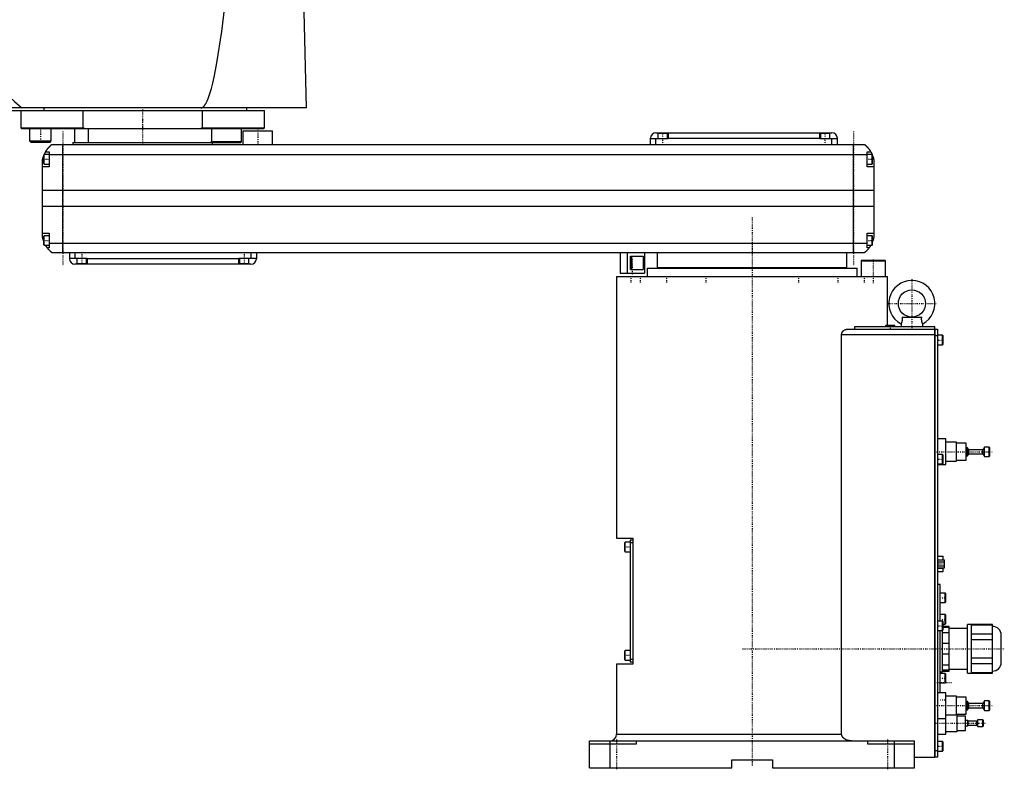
# Model space of a CAD drawing. Extents: x -906 to 186, y -1 to 1172.
# Tile 2 of 3: x -541 to 186, y -1 to 553. Entities that reach past the tile are written whole.
import ezdxf

# ---------------------------------------------------------------- set-up
doc = ezdxf.new("R2010")
doc.units = 0
doc.linetypes.add('CENTER', pattern=[1.5, 0.45, -0.5, 0.05, -0.5])
doc.layers.add('AM_0', color=7, linetype='CONTINUOUS')
doc.layers.add('AM_7', color=7, linetype='CENTER')

msp = doc.modelspace()

# ---------------------------------------------------------------- linework, layer by layer
at = {"layer": 'AM_0', "color": 7, "linetype": 'CONTINUOUS'}
for p, q in [((-328.96, 487.5), (-331.05, 568.63)), ((-328.96, 487.5), (-905.5, 487.5)), ((-522.83, 485.5), (-522.83, 487.5)), ((-373, 485.5), (-373, 487.5)), ((-900, 485.5), (-360, 485.5)), ((-540, 485.5), (-540, 472.7)), ((-494.02, 472.7), (-494.02, 485.5)), ((-405.98, 485.5), (-405.98, 472.7)), ((-360, 472.7), (-360, 485.5)), ((-540, 472.7), (-539.5, 472.2)), ((-540, 472.7), (-494.02, 472.7)), ((-492.99, 472.2), (-494.02, 472.7)), ((-405.98, 472.7), (-407.01, 472.2)), ((-405.98, 472.7), (-360, 472.7)), ((-360.5, 472.2), (-360, 472.7)), ((-539.5, 472.2), (-360.5, 472.2)), ((-533.35, 472.2), (-533.45, 472.1)), ((-533.45, 472.1), (-533.45, 463)), ((-533.45, 472.1), (-517.45, 472.1)), ((-517.45, 472.1), (-517.55, 472.2)), ((-517.45, 463), (-517.45, 472.1)), ((-500, 462), (-500, 472.2)), ((-490, 462), (-490, 472.2)), ((-399.28, 472.2), (-399.28, 462.5)), ((-377, 462.5), (-377, 472.2)), ((-376, 470.5), (-376, 460.5)), ((-376, 470.5), (-354, 470.5)), ((-354, 460.5), (-354, 470.5)), ((-71, 469), (59, 469)), ((-69.5, 468.5), (-69.5, 464.5)), ((-62.5, 468.5), (-69.5, 468.5)), ((-66, 469), (-66, 468.5)), ((-62.5, 464.5), (-62.5, 468.5)), ((-62, 469), (-62, 464.5)), ((50, 464.5), (50, 469)), ((50.5, 468.5), (50.5, 464.5)), ((57.5, 468.5), (50.5, 468.5)), ((54, 469), (54, 468.5)), ((57.5, 464.5), (57.5, 468.5)), ((-533.45, 463), (-532.65, 462.2)), ((-533.45, 463), (-517.45, 463)), ((-532.65, 462.2), (-518.25, 462.2)), ((-518.25, 462.2), (-517.45, 463)), ((-517, 460.5), (83, 460.5)), ((-509, 380.5), (-509, 460.5)), ((-501.5, 462), (-501.5, 460.5)), ((-501.5, 462), (-377.5, 462)), ((-399.28, 462.5), (-400, 462)), ((-399.28, 462.5), (-377, 462.5)), ((-398.5, 460.5), (-398.5, 462)), ((-377.5, 462), (-377, 462.5)), ((-75, 460.5), (-75, 465)), ((-62, 464.5), (-75, 464.5)), ((-71, 460.5), (-71, 464.5)), ((-62, 465), (50, 465)), ((63, 464.5), (50, 464.5)), ((59, 460.5), (59, 464.5)), ((63, 460.5), (63, 465)), ((75, 380.5), (75, 460.5)), ((-522.6, 453), (-523, 452.6)), ((-523, 446.4), (-523, 452.6)), ((-519, 453), (-522.6, 453)), ((-522.6, 446), (-522.6, 453)), ((-521.65, 455), (-519, 455)), ((-519, 455), (-519, 444)), ((85, 452.8), (-519, 452.8)), ((85, 444), (85, 455)), ((85, 455), (87.65, 455)), ((88.6, 453), (85, 453)), ((89, 452.6), (88.6, 453)), ((88.6, 446), (88.6, 453)), ((89, 446.4), (89, 452.6)), ((-524, 392.5), (-524, 448.5)), ((-519, 444), (-524, 444)), ((-523, 446.4), (-522.6, 446)), ((-522.6, 446), (-519, 446)), ((85, 446), (88.6, 446)), ((90, 444), (85, 444)), ((88.6, 446), (89, 446.4)), ((90, 448.5), (90, 392.5)), ((90, 426.46), (-524, 426.46)), ((90, 414.6), (-524, 414.6)), ((-524, 395), (-519, 395)), ((-522.6, 393), (-523, 392.6)), ((-519, 393), (-522.6, 393)), ((-522.6, 386), (-522.6, 393)), ((-519, 395), (-519, 384)), ((85, 384), (85, 395)), ((85, 395), (90, 395)), ((88.6, 393), (85, 393)), ((89, 392.6), (88.6, 393)), ((88.6, 386), (88.6, 393)), ((-523, 386.4), (-523, 392.6)), ((-523, 386.4), (-522.6, 386)), ((-522.6, 386), (-519, 386)), ((85, 387.22), (-519, 387.22)), ((85, 386), (88.6, 386)), ((88.6, 386), (89, 386.4)), ((89, 386.4), (89, 392.6)), ((-519, 384), (-520.34, 384)), ((83, 380.5), (-517, 380.5)), ((-504, 380.5), (-504, 376)), ((-500, 380.5), (-500, 376.5)), ((-370, 380.5), (-370, 376.5)), ((-366, 380.5), (-366, 376)), ((-97.35, 380.5), (-97.35, 365.5)), ((-92.35, 380.5), (-92.35, 365.5)), ((-79.35, 380.5), (-79.35, 365.5)), ((-70, 380.5), (-70, 369.5)), ((70, 369.5), (70, 380.5)), ((86.34, 384), (85, 384)), ((-504, 376.5), (-491, 376.5)), ((-370, 372), (-500, 372)), ((-498.5, 376.5), (-498.5, 372.5)), ((-498.5, 372.5), (-491.5, 372.5)), ((-495, 372), (-495, 372.5)), ((-491.5, 372.5), (-491.5, 376.5)), ((-491, 376.5), (-491, 372)), ((-379, 376), (-491, 376)), ((-379, 376.5), (-366, 376.5)), ((-379, 372), (-379, 376.5)), ((-378.5, 376.5), (-378.5, 372.5)), ((-378.5, 372.5), (-371.5, 372.5)), ((-375, 372), (-375, 372.5)), ((-371.5, 372.5), (-371.5, 376.5)), ((-89.85, 378), (-80.42, 378)), ((-89.85, 368), (-89.85, 378)), ((-88.74, 368), (-88.74, 378)), ((-80.42, 378), (-80.42, 368)), ((80.9, 375), (80.5, 374.6)), ((80.5, 374.6), (80.5, 363)), ((80.5, 374.6), (98.5, 374.6)), ((80.9, 375), (98.1, 375)), ((98.5, 374.6), (98.1, 375)), ((98.5, 363), (98.5, 374.6)), ((-97.35, 365.5), (-79.35, 365.5)), ((-89.85, 368), (-80.42, 368)), ((-77.5, 369), (-77.5, 363)), ((-77.5, 369), (77.5, 369)), ((-70, 369.5), (70, 369.5)), ((-55, 369.5), (-55, 369)), ((55, 369), (55, 369.5)), ((77.5, 363), (77.5, 369)), ((-100, 363), (-100, 169.7)), ((-100, 363), (100, 363)), ((100, 327), (100, 363)), ((110, 328), (110, 326)), ((110.72, 333), (125.28, 333)), ((126, 326), (126, 328)), ((66.14, 25), (66.14, 320)), ((66.14, 320), (135, 320)), ((70.42, 324), (135, 324)), ((75.99, 326), (135, 326)), ((75.99, 324), (75.99, 326)), ((98.9, 327), (98.5, 326.6)), ((98.5, 326.6), (98.5, 326)), ((98.5, 326.6), (105.5, 326.6)), ((98.9, 327), (105.1, 327)), ((105.5, 326.6), (105.1, 327)), ((105.5, 326), (105.5, 326.6)), ((135, 8), (135, 326)), ((135, 323.95), (135.05, 323.95)), ((135.05, 324), (137, 324)), ((135.05, 324), (135.05, 8)), ((137, 324), (137, 8)), ((135, 318.95), (135.05, 318.95)), ((137, 319), (135.05, 319)), ((140.6, 319.5), (137, 319.5)), ((141, 319.1), (140.6, 319.5)), ((140.6, 312.5), (140.6, 319.5)), ((140.6, 312.5), (141, 312.9)), ((141, 312.9), (141, 319.1)), ((137, 312.5), (140.6, 312.5)), ((143, 243), (137, 243)), ((143, 224), (143, 243)), ((151, 240.5), (143, 240.5)), ((151, 226.5), (151, 240.5)), ((158, 239.75), (151, 239.75)), ((158, 227.25), (158, 239.75)), ((159.1, 236.5), (158, 236.5)), ((160, 235), (159.1, 236.5)), ((159.1, 230.5), (159.1, 236.5)), ((170.5, 235), (160, 235)), ((160, 232), (160, 235)), ((171.7, 237), (170.5, 235)), ((170.5, 232), (170.5, 235)), ((175, 237), (171.7, 237)), ((171.7, 230), (171.7, 237)), ((175.5, 236.5), (175, 237)), ((175, 230), (175, 237)), ((175.5, 230.5), (175.5, 236.5)), ((140.6, 231.5), (137, 231.5)), ((141, 231.1), (140.6, 231.5)), ((140.6, 224.5), (140.6, 231.5)), ((141, 224.9), (141, 231.1)), ((143, 226.5), (151, 226.5)), ((151, 227.25), (158, 227.25)), ((158, 230.5), (159.1, 230.5)), ((159.1, 230.5), (160, 232)), ((160, 232), (170.5, 232)), ((170.5, 232), (171.7, 230)), ((171.7, 230), (175, 230)), ((175, 230), (175.5, 230.5)), ((137, 224.5), (140.6, 224.5)), ((137, 224), (143, 224)), ((140.6, 224.5), (141, 224.9)), ((-100, 169.7), (-88, 169.7)), ((-88, 168.2), (-90, 168.2)), ((-90, 168.2), (-90, 78.2)), ((-88, 169.7), (-88, 76.7)), ((-93.6, 166.7), (-94, 166.3)), ((-94, 160.1), (-94, 166.3)), ((-94, 160.1), (-93.6, 159.7)), ((-90, 166.7), (-93.6, 166.7)), ((-93.6, 159.7), (-93.6, 166.7)), ((-88, 166.2), (-90, 166.2)), ((-93.6, 159.7), (-90, 159.7)), ((137, 156.4), (141.1, 156.4)), ((137, 153.59), (142, 153.59)), ((141.1, 153.59), (141.1, 156.4)), ((142, 147.81), (142, 153.59)), ((137, 152.14), (142, 152.14)), ((137, 149.26), (142, 149.26)), ((137, 147.81), (142, 147.81)), ((137, 147.53), (141.1, 147.53)), ((141.1, 145), (141.1, 147.81)), ((137, 145), (141.1, 145)), ((139, 135.5), (137, 135.5)), ((139, 108.5), (139, 135.5)), ((142.6, 129.17), (139, 129.17)), ((143, 128.77), (142.6, 129.17)), ((142.6, 122.17), (142.6, 129.17)), ((143, 122.57), (143, 128.77)), ((139, 122.17), (142.6, 122.17)), ((142.6, 122.17), (143, 122.57)), ((142.6, 113.25), (139, 113.25)), ((143, 112.85), (142.6, 113.25)), ((142.6, 106.25), (142.6, 113.25)), ((143, 106.65), (143, 112.85)), ((140.6, 108.5), (137, 108.5)), ((141, 108.1), (140.6, 108.5)), ((140.6, 101.5), (140.6, 108.5)), ((140.6, 101.5), (141, 101.9)), ((141, 101.9), (141, 108.1)), ((141, 106.25), (142.6, 106.25)), ((145.5, 104.5), (141, 104.5)), ((141, 103.87), (145.5, 103.87)), ((142.6, 106.25), (143, 106.65)), ((145.5, 71.5), (145.5, 104.5)), ((159, 103), (145.5, 103)), ((162, 106), (159, 106)), ((159, 70), (159, 106)), ((162, 70), (162, 106)), ((177.5, 105.88), (162, 105.88)), ((162, 105.73), (177.5, 105.73)), ((177.5, 70.12), (177.5, 105.88)), ((137, 101.5), (140.6, 101.5)), ((139, 55.5), (139, 101.5)), ((140.5, 71), (140.5, 101.52)), ((145.5, 99.84), (140.5, 99.84)), ((177.5, 98.85), (162, 98.85)), ((162, 94.88), (177.5, 94.88)), ((184, 78), (184, 98)), ((140.5, 92.03), (145.5, 92.03)), ((-93.6, 86.7), (-94, 86.3)), ((-94, 80.1), (-94, 86.3)), ((-94, 80.1), (-93.6, 79.7)), ((-90, 86.7), (-93.6, 86.7)), ((-93.6, 79.7), (-93.6, 86.7)), ((-88, 80.2), (-90, 80.2)), ((145.5, 83.97), (140.5, 83.97)), ((177.5, 81.12), (162, 81.12)), ((-100, 76.7), (-100, 25)), ((-88, 76.7), (-100, 76.7)), ((-93.6, 79.7), (-90, 79.7)), ((-88, 78.2), (-90, 78.2)), ((140.5, 76.16), (145.5, 76.16)), ((145.5, 73), (159, 73)), ((162, 77.15), (177.5, 77.15)), ((139, 71), (140.5, 71)), ((142.6, 69.75), (139, 69.75)), ((145.5, 72.13), (140.5, 72.13)), ((140.5, 71.5), (145.5, 71.5)), ((143, 69.35), (142.6, 69.75)), ((142.6, 62.75), (142.6, 69.75)), ((143, 63.15), (143, 69.35)), ((159, 70), (162, 70)), ((177.5, 70.27), (162, 70.27)), ((162, 70.12), (177.5, 70.12)), ((139, 62.75), (142.6, 62.75)), ((142.6, 62.75), (143, 63.15)), ((143, 55.5), (137, 55.5)), ((143, 25), (143, 55.5)), ((151, 53), (143, 53)), ((151, 39), (151, 53)), ((158, 52.25), (151, 52.25)), ((158, 39.75), (158, 52.25)), ((159.1, 49), (158, 49)), ((160, 47.5), (159.1, 49)), ((159.1, 43), (159.1, 49)), ((159.1, 43), (160, 44.5)), ((170.5, 47.5), (160, 47.5)), ((160, 44.5), (160, 47.5)), ((160, 44.5), (170.5, 44.5)), ((171.7, 49.5), (170.5, 47.5)), ((170.5, 44.5), (170.5, 47.5)), ((170.5, 44.5), (171.7, 42.5)), ((175, 49.5), (171.7, 49.5)), ((171.7, 42.5), (171.7, 49.5)), ((175.5, 49), (175, 49.5)), ((175, 42.5), (175, 49.5)), ((175.5, 43), (175.5, 49)), ((137, 36.5), (143, 36.5)), ((151.5, 39), (143, 39)), ((151, 39.75), (158, 39.75)), ((151.5, 27), (151.5, 39)), ((157.5, 38.25), (151.5, 38.25)), ((157.5, 27.75), (157.5, 38.25)), ((158, 43), (159.1, 43)), ((171.7, 42.5), (175, 42.5)), ((175, 42.5), (175.5, 43)), ((159.2, 35), (157.5, 35)), ((157.5, 31), (159.2, 31)), ((159.5, 34.5), (159.2, 35)), ((159.2, 31), (159.2, 35)), ((159.2, 31), (159.5, 31.5)), ((166, 34.5), (159.5, 34.5)), ((159.5, 31.5), (159.5, 34.5)), ((159.5, 31.5), (166, 31.5)), ((166.6, 35.5), (166, 34.5)), ((166, 31.5), (166, 34.5)), ((166, 31.5), (166.6, 30.5)), ((170.5, 35.5), (166.6, 35.5)), ((166.6, 30.5), (166.6, 35.5)), ((166.6, 30.5), (170.5, 30.5)), ((171, 35), (170.5, 35.5)), ((170.5, 30.5), (170.5, 35.5)), ((170.5, 30.5), (171, 31)), ((171, 31), (171, 35)), ((-100, 25), (66.14, 25)), ((137, 25), (143, 25)), ((143, 27), (151.5, 27)), ((151.5, 27.75), (157.5, 27.75)), ((-120, 0), (-120, 20)), ((-120, 20), (120, 20)), ((-85.5, 17.5), (-120, 17.5)), ((-105, 20), (-105, 0)), ((-85.5, 20), (-85.5, 17.5)), ((85.5, 17.5), (85.5, 20)), ((120, 17.5), (85.5, 17.5)), ((105, 20), (105, 0)), ((120, 0), (120, 20)), ((140.6, 19.5), (137, 19.5)), ((141, 19.1), (140.6, 19.5)), ((140.6, 12.5), (140.6, 19.5)), ((141, 12.9), (141, 19.1)), ((120, 8), (135, 8)), ((135, 13.05), (135.05, 13.05)), ((135, 8.05), (135.05, 8.05)), ((135.05, 13), (137, 13)), ((137, 8), (135.05, 8)), ((137, 12.5), (140.6, 12.5)), ((140.6, 12.5), (141, 12.9)), ((-120, 0), (-15, 0)), ((-15, 0), (-15, 6)), ((-15, 6), (15, 6)), ((15, 6), (15, 0)), ((15, 0), (120, 0))]:
    msp.add_line(p, q, dxfattribs=at)
for points in [[(-604.88, 568.63, 0), (-603.05, 565.65, 0), (-599.4, 559.81, 0), (-595.75, 554.13, 0), (-593.92, 551.36, 0), (-592.09, 548.63, 0), (-588.44, 543.29, 0), (-584.79, 538.12, 0), (-581.13, 533.11, 0), (-577.48, 528.27, 0), (-573.83, 523.6, 0), (-572, 521.32, 0), (-570.17, 519.09, 0), (-566.52, 514.75, 0), (-562.86, 510.57, 0), (-559.21, 506.57, 0), (-555.56, 502.73, 0), (-551.9, 499.05, 0), (-550.07, 497.28, 0), (-548.25, 495.54, 0), (-544.59, 492.2, 0), (-540.94, 489.03, 0), (-539.11, 487.5, 0)], [(-407, 487.5, 0), (-406.99, 487.5, 0), (-406.96, 487.5, 0), (-406.93, 487.5, 0), (-406.91, 487.5, 0), (-406.9, 487.5, 0), (-406.87, 487.5, 0), (-406.84, 487.51, 0), (-406.81, 487.51, 0), (-406.79, 487.51, 0), (-406.76, 487.51, 0), (-406.74, 487.52, 0), (-406.73, 487.52, 0), (-406.7, 487.52, 0), (-406.67, 487.53, 0), (-406.64, 487.53, 0), (-406.61, 487.54, 0), (-406.58, 487.54, 0), (-406.57, 487.54, 0), (-406.56, 487.55, 0), (-406.53, 487.55, 0), (-406.5, 487.56, 0), (-406.48, 487.56, 0), (-406.47, 487.57, 0), (-406.44, 487.57, 0), (-406.41, 487.58, 0), (-406.4, 487.59, 0), (-406.38, 487.59, 0), (-406.36, 487.6, 0), (-406.33, 487.61, 0), (-406.3, 487.62, 0), (-406.27, 487.63, 0), (-406.24, 487.64, 0), (-406.23, 487.64, 0), (-406.21, 487.65, 0), (-406.18, 487.66, 0), (-406.16, 487.67, 0), (-406.05, 487.71, 0), (-405.88, 487.8, 0), (-405.71, 487.89, 0), (-405.54, 488, 0), (-405.45, 488.07, 0), (-405.37, 488.13, 0), (-405.2, 488.27, 0), (-405.02, 488.42, 0), (-404.85, 488.59, 0), (-404.68, 488.77, 0), (-404.51, 488.97, 0), (-404.42, 489.07, 0), (-404.34, 489.18, 0), (-404.16, 489.4, 0), (-403.99, 489.64, 0), (-403.91, 489.76, 0), (-403.82, 489.89, 0), (-403.65, 490.16, 0), (-403.48, 490.44, 0), (-403.39, 490.58, 0), (-403.31, 490.73, 0), (-403.13, 491.04, 0), (-402.96, 491.36, 0), (-402.79, 491.69, 0), (-402.62, 492.04, 0), (-402.45, 492.41, 0), (-402.36, 492.59, 0), (-402.28, 492.78, 0), (-402.11, 493.17, 0), (-401.93, 493.58, 0), (-401.33, 495.11, 0), (-400.31, 498.12, 0), (-399.28, 501.64, 0), (-398.25, 505.66, 0), (-397.74, 507.85, 0), (-397.23, 510.17, 0), (-396.21, 515.19, 0), (-395.19, 520.7, 0), (-391.63, 543.92, 0), (-388.61, 568.63, 0)], [(-521.65, 455, 0), (-521.62, 455.05, 0), (-521.57, 455.14, 0), (-521.52, 455.23, 0), (-521.49, 455.27, 0), (-521.46, 455.32, 0), (-521.41, 455.41, 0), (-521.35, 455.5, 0), (-521.3, 455.59, 0), (-521.24, 455.68, 0), (-521.19, 455.76, 0), (-521.16, 455.81, 0), (-521.13, 455.85, 0), (-521.07, 455.94, 0), (-521.02, 456.03, 0), (-520.96, 456.11, 0), (-520.9, 456.2, 0), (-520.85, 456.28, 0), (-520.82, 456.33, 0), (-520.79, 456.37, 0), (-520.73, 456.45, 0), (-520.67, 456.53, 0), (-520.64, 456.58, 0), (-520.62, 456.62, 0), (-520.56, 456.7, 0), (-520.5, 456.78, 0), (-520.47, 456.82, 0), (-520.44, 456.86, 0), (-520.38, 456.94, 0), (-520.33, 457.01, 0), (-520.27, 457.09, 0), (-520.21, 457.17, 0), (-520.15, 457.24, 0), (-520.12, 457.28, 0), (-520.1, 457.32, 0), (-520.04, 457.39, 0), (-519.98, 457.46, 0), (-519.92, 457.54, 0), (-519.87, 457.61, 0), (-519.81, 457.68, 0), (-519.78, 457.71, 0), (-519.75, 457.75, 0), (-519.69, 457.82, 0), (-519.64, 457.89, 0), (-519.58, 457.95, 0), (-519.52, 458.02, 0), (-519.47, 458.08, 0), (-519.44, 458.12, 0), (-519.41, 458.15, 0), (-519.36, 458.21, 0), (-519.3, 458.28, 0), (-519.25, 458.34, 0), (-519.19, 458.4, 0), (-519.14, 458.46, 0), (-519.11, 458.49, 0), (-519.08, 458.52, 0), (-519.03, 458.58, 0), (-518.97, 458.64, 0), (-518.92, 458.7, 0), (-518.87, 458.75, 0), (-518.81, 458.81, 0), (-518.79, 458.84, 0), (-518.76, 458.87, 0), (-518.71, 458.92, 0), (-518.66, 458.98, 0), (-518.63, 459, 0), (-518.6, 459.03, 0), (-518.55, 459.08, 0), (-518.5, 459.13, 0), (-518.48, 459.16, 0), (-518.45, 459.18, 0), (-518.4, 459.23, 0), (-518.35, 459.28, 0), (-518.3, 459.33, 0), (-518.25, 459.38, 0), (-518.2, 459.43, 0), (-518.18, 459.45, 0), (-518.16, 459.47, 0), (-518.11, 459.52, 0), (-518.06, 459.56, 0), (-518.02, 459.61, 0), (-517.97, 459.65, 0), (-517.93, 459.69, 0), (-517.9, 459.71, 0), (-517.88, 459.73, 0), (-517.84, 459.77, 0), (-517.8, 459.81, 0), (-517.75, 459.85, 0), (-517.71, 459.88, 0), (-517.67, 459.92, 0), (-517.66, 459.94, 0), (-517.64, 459.95, 0), (-517.6, 459.99, 0), (-517.56, 460.02, 0), (-517.53, 460.05, 0), (-517.49, 460.08, 0), (-517.46, 460.11, 0), (-517.44, 460.13, 0), (-517.43, 460.14, 0), (-517.39, 460.17, 0), (-517.36, 460.19, 0), (-517.34, 460.22, 0), (-517.31, 460.24, 0), (-517.28, 460.27, 0), (-517.27, 460.28, 0), (-517.25, 460.29, 0), (-517.23, 460.31, 0), (-517.21, 460.33, 0), (-517.2, 460.34, 0), (-517.18, 460.35, 0), (-517.16, 460.36, 0), (-517.14, 460.38, 0), (-517.13, 460.39, 0), (-517.13, 460.4, 0), (-517.11, 460.41, 0), (-517.09, 460.42, 0), (-517.08, 460.44, 0), (-517.06, 460.45, 0), (-517.05, 460.46, 0), (-517.05, 460.46, 0), (-517.04, 460.47, 0), (-517.03, 460.47, 0), (-517.02, 460.48, 0), (-517.02, 460.49, 0), (-517.01, 460.49, 0), (-517.01, 460.49, 0), (-517.01, 460.5, 0), (-517, 460.5, 0), (-517, 460.5, 0), (-517, 460.5, 0), (-517, 460.5, 0)], [(83, 460.5, 0), (83, 460.5, 0), (83, 460.5, 0), (83, 460.5, 0), (83.01, 460.5, 0), (83.01, 460.49, 0), (83.01, 460.49, 0), (83.02, 460.49, 0), (83.02, 460.48, 0), (83.03, 460.47, 0), (83.04, 460.47, 0), (83.05, 460.46, 0), (83.05, 460.46, 0), (83.06, 460.45, 0), (83.08, 460.44, 0), (83.09, 460.42, 0), (83.11, 460.41, 0), (83.12, 460.4, 0), (83.13, 460.39, 0), (83.14, 460.38, 0), (83.16, 460.37, 0), (83.18, 460.35, 0), (83.19, 460.34, 0), (83.2, 460.33, 0), (83.23, 460.31, 0), (83.25, 460.29, 0), (83.27, 460.28, 0), (83.28, 460.27, 0), (83.3, 460.24, 0), (83.33, 460.22, 0), (83.36, 460.2, 0), (83.39, 460.17, 0), (83.42, 460.14, 0), (83.44, 460.13, 0), (83.46, 460.11, 0), (83.49, 460.08, 0), (83.52, 460.05, 0), (83.56, 460.02, 0), (83.6, 459.99, 0), (83.63, 459.96, 0), (83.65, 459.94, 0), (83.67, 459.92, 0), (83.71, 459.89, 0), (83.75, 459.85, 0), (83.79, 459.81, 0), (83.83, 459.77, 0), (83.88, 459.74, 0), (83.9, 459.72, 0), (83.92, 459.69, 0), (83.96, 459.65, 0), (84.01, 459.61, 0), (84.06, 459.57, 0), (84.1, 459.52, 0), (84.15, 459.48, 0), (84.17, 459.46, 0), (84.2, 459.43, 0), (84.25, 459.39, 0), (84.29, 459.34, 0), (84.34, 459.29, 0), (84.39, 459.24, 0), (84.44, 459.19, 0), (84.47, 459.17, 0), (84.49, 459.14, 0), (84.54, 459.09, 0), (84.6, 459.04, 0), (84.62, 459.01, 0), (84.65, 458.98, 0), (84.7, 458.93, 0), (84.75, 458.87, 0), (84.78, 458.85, 0), (84.81, 458.82, 0), (84.86, 458.76, 0), (84.91, 458.71, 0), (84.97, 458.65, 0), (85.02, 458.59, 0), (85.07, 458.53, 0), (85.1, 458.5, 0), (85.13, 458.47, 0), (85.18, 458.41, 0), (85.24, 458.35, 0), (85.29, 458.28, 0), (85.35, 458.22, 0), (85.41, 458.16, 0), (85.43, 458.12, 0), (85.46, 458.09, 0), (85.52, 458.02, 0), (85.58, 457.96, 0), (85.63, 457.89, 0), (85.69, 457.82, 0), (85.75, 457.75, 0), (85.78, 457.72, 0), (85.81, 457.68, 0), (85.86, 457.61, 0), (85.92, 457.54, 0), (85.98, 457.46, 0), (86.04, 457.39, 0), (86.1, 457.32, 0), (86.13, 457.28, 0), (86.15, 457.24, 0), (86.21, 457.16, 0), (86.27, 457.09, 0), (86.33, 457.01, 0), (86.39, 456.93, 0), (86.45, 456.85, 0), (86.48, 456.81, 0), (86.51, 456.77, 0), (86.56, 456.69, 0), (86.62, 456.61, 0), (86.65, 456.57, 0), (86.68, 456.52, 0), (86.74, 456.44, 0), (86.8, 456.36, 0), (86.83, 456.32, 0), (86.85, 456.27, 0), (86.91, 456.19, 0), (86.97, 456.1, 0), (87.02, 456.02, 0), (87.08, 455.93, 0), (87.14, 455.84, 0), (87.16, 455.8, 0), (87.19, 455.76, 0), (87.25, 455.67, 0), (87.3, 455.58, 0), (87.49, 455.27, 0), (87.65, 455, 0)], [(-524, 448.5, 0), (-523.98, 448.61, 0), (-523.94, 448.82, 0), (-523.9, 449.03, 0), (-523.88, 449.13, 0), (-523.86, 449.23, 0), (-523.81, 449.44, 0), (-523.77, 449.64, 0), (-523.72, 449.85, 0), (-523.66, 450.05, 0), (-523.61, 450.26, 0), (-523.58, 450.36, 0), (-523.55, 450.46, 0), (-523.49, 450.67, 0), (-523.43, 450.87, 0), (-523.37, 451.08, 0), (-523.31, 451.28, 0), (-523.24, 451.48, 0), (-523.21, 451.57, 0), (-523.17, 451.67, 0), (-523.1, 451.86, 0), (-523.03, 452.05, 0), (-523, 452.14, 0)], [(-522.69, 452.91, 0), (-522.65, 453.01, 0), (-522.56, 453.21, 0), (-522.47, 453.4, 0), (-522.43, 453.49, 0), (-522.39, 453.58, 0), (-522.31, 453.76, 0), (-522.22, 453.92, 0), (-522.14, 454.08, 0), (-522.07, 454.23, 0), (-522, 454.36, 0), (-521.96, 454.43, 0), (-521.93, 454.49, 0), (-521.87, 454.6, 0), (-521.82, 454.7, 0), (-521.77, 454.79, 0), (-521.73, 454.86, 0), (-521.7, 454.91, 0), (-521.68, 454.94, 0), (-521.67, 454.96, 0), (-521.66, 454.98, 0), (-521.65, 455, 0), (-521.65, 455, 0)], [(87.65, 455, 0), (87.65, 455, 0), (87.66, 454.98, 0), (87.67, 454.96, 0), (87.68, 454.94, 0), (87.7, 454.91, 0), (87.73, 454.86, 0), (87.77, 454.79, 0), (87.82, 454.7, 0), (87.87, 454.6, 0), (87.93, 454.49, 0), (87.96, 454.43, 0), (88, 454.36, 0), (88.07, 454.23, 0), (88.14, 454.08, 0), (88.22, 453.92, 0), (88.31, 453.76, 0), (88.39, 453.58, 0), (88.43, 453.49, 0), (88.47, 453.4, 0), (88.56, 453.21, 0), (88.65, 453.01, 0), (88.69, 452.91, 0)], [(89, 452.14, 0), (89.03, 452.05, 0), (89.1, 451.86, 0), (89.17, 451.67, 0), (89.21, 451.57, 0), (89.24, 451.48, 0), (89.31, 451.28, 0), (89.37, 451.08, 0), (89.43, 450.87, 0), (89.49, 450.67, 0), (89.55, 450.46, 0), (89.58, 450.36, 0), (89.61, 450.26, 0), (89.66, 450.05, 0), (89.72, 449.85, 0), (89.77, 449.64, 0), (89.81, 449.44, 0), (89.86, 449.23, 0), (89.88, 449.13, 0), (89.9, 449.03, 0), (89.94, 448.82, 0), (89.98, 448.61, 0), (90, 448.5, 0)], [(-523, 388.86, 0), (-523.04, 388.96, 0), (-523.11, 389.16, 0), (-523.18, 389.36, 0), (-523.22, 389.46, 0), (-523.25, 389.56, 0), (-523.32, 389.76, 0), (-523.38, 389.97, 0), (-523.45, 390.18, 0), (-523.51, 390.39, 0), (-523.57, 390.59, 0), (-523.6, 390.7, 0), (-523.63, 390.8, 0), (-523.68, 391.01, 0), (-523.73, 391.22, 0), (-523.78, 391.43, 0), (-523.83, 391.63, 0), (-523.87, 391.83, 0), (-523.89, 391.93, 0), (-523.91, 392.03, 0), (-523.95, 392.22, 0), (-523.98, 392.41, 0), (-524, 392.5, 0)], [(-520.34, 384, 0), (-520.34, 384, 0), (-520.35, 384.02, 0), (-520.37, 384.04, 0), (-520.38, 384.06, 0), (-520.4, 384.08, 0), (-520.44, 384.14, 0), (-520.49, 384.21, 0), (-520.55, 384.29, 0), (-520.62, 384.39, 0), (-520.7, 384.5, 0), (-520.74, 384.56, 0), (-520.78, 384.62, 0), (-520.87, 384.75, 0), (-520.96, 384.89, 0), (-521.06, 385.04, 0), (-521.16, 385.2, 0), (-521.27, 385.36, 0), (-521.32, 385.45, 0), (-521.37, 385.53, 0), (-521.48, 385.71, 0), (-521.59, 385.9, 0), (-521.65, 386, 0)], [(87.65, 386, 0), (87.59, 385.9, 0), (87.48, 385.71, 0), (87.37, 385.53, 0), (87.32, 385.45, 0), (87.27, 385.36, 0), (87.16, 385.2, 0), (87.06, 385.04, 0), (86.96, 384.89, 0), (86.87, 384.75, 0), (86.78, 384.62, 0), (86.74, 384.56, 0), (86.7, 384.5, 0), (86.62, 384.39, 0), (86.55, 384.29, 0), (86.49, 384.21, 0), (86.44, 384.14, 0), (86.4, 384.08, 0), (86.38, 384.06, 0), (86.37, 384.04, 0), (86.35, 384.02, 0), (86.34, 384, 0), (86.34, 384, 0)], [(90, 392.5, 0), (89.98, 392.41, 0), (89.95, 392.22, 0), (89.91, 392.03, 0), (89.89, 391.93, 0), (89.87, 391.83, 0), (89.83, 391.63, 0), (89.78, 391.43, 0), (89.73, 391.22, 0), (89.68, 391.01, 0), (89.63, 390.8, 0), (89.6, 390.7, 0), (89.57, 390.59, 0), (89.51, 390.39, 0), (89.45, 390.18, 0), (89.38, 389.97, 0), (89.32, 389.76, 0), (89.25, 389.56, 0), (89.22, 389.46, 0), (89.18, 389.36, 0), (89.11, 389.16, 0), (89.04, 388.96, 0), (89, 388.86, 0)], [(-517, 380.5, 0), (-517, 380.5, 0), (-517.01, 380.51, 0), (-517.02, 380.51, 0), (-517.02, 380.52, 0), (-517.03, 380.52, 0), (-517.03, 380.52, 0), (-517.04, 380.53, 0), (-517.04, 380.54, 0), (-517.05, 380.54, 0), (-517.06, 380.55, 0), (-517.07, 380.56, 0), (-517.07, 380.56, 0), (-517.08, 380.57, 0), (-517.09, 380.57, 0), (-517.1, 380.58, 0), (-517.11, 380.59, 0), (-517.11, 380.59, 0), (-517.13, 380.61, 0), (-517.14, 380.62, 0), (-517.15, 380.62, 0), (-517.16, 380.63, 0), (-517.17, 380.64, 0), (-517.19, 380.66, 0), (-517.21, 380.67, 0), (-517.22, 380.69, 0), (-517.24, 380.7, 0), (-517.25, 380.71, 0), (-517.26, 380.72, 0), (-517.28, 380.74, 0), (-517.3, 380.75, 0), (-517.32, 380.77, 0), (-517.35, 380.79, 0), (-517.37, 380.81, 0), (-517.38, 380.82, 0), (-517.39, 380.83, 0), (-517.42, 380.85, 0), (-517.44, 380.87, 0), (-517.47, 380.9, 0), (-517.49, 380.92, 0), (-517.52, 380.94, 0), (-517.54, 380.96, 0), (-517.55, 380.97, 0), (-517.58, 380.99, 0), (-517.61, 381.02, 0), (-517.64, 381.05, 0), (-517.67, 381.07, 0), (-517.7, 381.1, 0), (-517.71, 381.11, 0), (-517.73, 381.13, 0), (-517.76, 381.16, 0), (-517.79, 381.19, 0), (-517.83, 381.22, 0), (-517.86, 381.25, 0), (-517.89, 381.28, 0), (-517.91, 381.3, 0), (-517.93, 381.31, 0), (-517.96, 381.35, 0), (-518, 381.38, 0), (-518.02, 381.4, 0), (-518.04, 381.41, 0), (-518.07, 381.45, 0), (-518.11, 381.48, 0), (-518.13, 381.5, 0), (-518.15, 381.52, 0), (-518.19, 381.56, 0), (-518.22, 381.59, 0), (-518.26, 381.63, 0), (-518.3, 381.67, 0), (-518.34, 381.71, 0), (-518.36, 381.73, 0), (-518.38, 381.75, 0), (-518.42, 381.79, 0), (-518.46, 381.83, 0), (-518.6, 381.97, 0), (-518.86, 382.23, 0), (-519.11, 382.51, 0), (-519.38, 382.81, 0), (-519.51, 382.97, 0), (-519.65, 383.13, 0), (-519.92, 383.46, 0), (-520.2, 383.82, 0), (-520.34, 384, 0)], [(86.34, 384, 0), (86.2, 383.81, 0), (85.92, 383.45, 0), (85.64, 383.11, 0), (85.5, 382.95, 0), (85.36, 382.79, 0), (85.1, 382.49, 0), (84.84, 382.22, 0), (84.59, 381.96, 0), (84.45, 381.81, 0), (84.41, 381.77, 0), (84.37, 381.73, 0), (84.35, 381.71, 0), (84.33, 381.69, 0), (84.29, 381.66, 0), (84.25, 381.62, 0), (84.21, 381.58, 0), (84.17, 381.55, 0), (84.14, 381.51, 0), (84.12, 381.49, 0), (84.1, 381.47, 0), (84.06, 381.44, 0), (84.03, 381.4, 0), (84.01, 381.39, 0), (83.99, 381.37, 0), (83.96, 381.34, 0), (83.92, 381.31, 0), (83.9, 381.29, 0), (83.89, 381.27, 0), (83.85, 381.24, 0), (83.82, 381.21, 0), (83.79, 381.18, 0), (83.75, 381.15, 0), (83.72, 381.12, 0), (83.71, 381.11, 0), (83.69, 381.09, 0), (83.66, 381.07, 0), (83.63, 381.04, 0), (83.6, 381.01, 0), (83.57, 380.99, 0), (83.54, 380.96, 0), (83.53, 380.95, 0), (83.52, 380.94, 0), (83.49, 380.91, 0), (83.46, 380.89, 0), (83.44, 380.87, 0), (83.41, 380.85, 0), (83.39, 380.83, 0), (83.38, 380.82, 0), (83.37, 380.81, 0), (83.34, 380.79, 0), (83.32, 380.77, 0), (83.3, 380.75, 0), (83.28, 380.73, 0), (83.26, 380.72, 0), (83.25, 380.71, 0), (83.24, 380.7, 0), (83.22, 380.69, 0), (83.2, 380.67, 0), (83.19, 380.66, 0), (83.17, 380.64, 0), (83.16, 380.63, 0), (83.15, 380.62, 0), (83.14, 380.62, 0), (83.13, 380.61, 0), (83.11, 380.59, 0), (83.11, 380.59, 0), (83.1, 380.58, 0), (83.09, 380.57, 0), (83.08, 380.57, 0), (83.07, 380.56, 0), (83.07, 380.56, 0), (83.06, 380.55, 0), (83.05, 380.54, 0), (83.04, 380.54, 0), (83.04, 380.53, 0), (83.03, 380.52, 0), (83.03, 380.52, 0), (83.02, 380.52, 0), (83.02, 380.51, 0), (83.01, 380.51, 0), (83, 380.5, 0), (83, 380.5, 0)], [(110.72, 333, 0), (110.74, 332.81, 0), (110.76, 332.58, 0), (110.77, 332.51, 0), (110.77, 332.45, 0), (110.77, 332.42, 0), (110.78, 332.38, 0), (110.78, 332.32, 0), (110.78, 332.25, 0), (110.79, 332.18, 0), (110.79, 332.12, 0), (110.8, 332.05, 0), (110.8, 332.02, 0), (110.8, 331.99, 0), (110.8, 331.92, 0), (110.8, 331.85, 0), (110.8, 331.82, 0), (110.8, 331.79, 0), (110.81, 331.72, 0), (110.81, 331.65, 0), (110.81, 331.62, 0), (110.81, 331.59, 0), (110.81, 331.52, 0), (110.81, 331.45, 0), (110.8, 331.39, 0), (110.8, 331.32, 0), (110.8, 331.26, 0), (110.8, 331.22, 0), (110.8, 331.19, 0), (110.8, 331.12, 0), (110.79, 331.06, 0), (110.79, 330.99, 0), (110.78, 330.93, 0), (110.78, 330.86, 0), (110.78, 330.83, 0), (110.77, 330.8, 0), (110.77, 330.73, 0), (110.76, 330.67, 0), (110.76, 330.61, 0), (110.75, 330.54, 0), (110.74, 330.48, 0), (110.74, 330.45, 0), (110.73, 330.42, 0), (110.72, 330.35, 0), (110.72, 330.29, 0), (110.71, 330.23, 0), (110.7, 330.17, 0), (110.69, 330.11, 0), (110.68, 330.08, 0), (110.68, 330.05, 0), (110.66, 329.99, 0), (110.65, 329.93, 0), (110.64, 329.87, 0), (110.63, 329.81, 0), (110.62, 329.76, 0), (110.61, 329.73, 0), (110.6, 329.7, 0), (110.59, 329.64, 0), (110.58, 329.59, 0), (110.57, 329.56, 0), (110.56, 329.53, 0), (110.55, 329.48, 0), (110.54, 329.43, 0), (110.53, 329.4, 0), (110.52, 329.37, 0), (110.51, 329.32, 0), (110.49, 329.27, 0), (110.48, 329.22, 0), (110.46, 329.17, 0), (110.45, 329.12, 0), (110.44, 329.1, 0), (110.43, 329.08, 0), (110.42, 329.03, 0), (110.4, 328.99, 0), (110.39, 328.94, 0), (110.37, 328.9, 0), (110.36, 328.85, 0), (110.35, 328.83, 0), (110.34, 328.81, 0), (110.33, 328.77, 0), (110.31, 328.73, 0), (110.3, 328.69, 0), (110.28, 328.66, 0), (110.27, 328.62, 0), (110.26, 328.6, 0), (110.26, 328.58, 0), (110.24, 328.55, 0), (110.23, 328.51, 0), (110.22, 328.48, 0), (110.2, 328.45, 0), (110.19, 328.42, 0), (110.18, 328.4, 0), (110.18, 328.39, 0), (110.17, 328.36, 0), (110.15, 328.33, 0), (110.14, 328.31, 0), (110.13, 328.28, 0), (110.12, 328.26, 0), (110.11, 328.25, 0), (110.11, 328.23, 0), (110.1, 328.21, 0), (110.09, 328.19, 0), (110.09, 328.18, 0), (110.08, 328.17, 0), (110.07, 328.15, 0), (110.06, 328.13, 0), (110.06, 328.13, 0), (110.06, 328.12, 0), (110.05, 328.1, 0), (110.04, 328.09, 0), (110.04, 328.07, 0), (110.03, 328.06, 0), (110.02, 328.05, 0), (110.02, 328.05, 0), (110.02, 328.04, 0), (110.02, 328.03, 0), (110.01, 328.02, 0), (110.01, 328.02, 0), (110.01, 328.01, 0), (110, 328.01, 0), (110, 328.01, 0), (110, 328, 0), (110, 328, 0), (110, 328, 0), (110, 328, 0)], [(110.72, 333, 0), (110.74, 332.81, 0), (110.76, 332.58, 0), (110.77, 332.51, 0), (110.77, 332.45, 0), (110.77, 332.42, 0), (110.78, 332.38, 0), (110.78, 332.32, 0), (110.78, 332.25, 0), (110.79, 332.18, 0), (110.79, 332.12, 0), (110.8, 332.05, 0), (110.8, 332.02, 0), (110.8, 331.99, 0), (110.8, 331.92, 0), (110.8, 331.85, 0), (110.8, 331.82, 0), (110.8, 331.79, 0), (110.81, 331.72, 0), (110.81, 331.65, 0), (110.81, 331.62, 0), (110.81, 331.59, 0), (110.81, 331.52, 0), (110.81, 331.45, 0), (110.8, 331.39, 0), (110.8, 331.32, 0), (110.8, 331.26, 0), (110.8, 331.22, 0), (110.8, 331.19, 0), (110.8, 331.12, 0), (110.79, 331.06, 0), (110.79, 330.99, 0), (110.78, 330.93, 0), (110.78, 330.86, 0), (110.78, 330.83, 0), (110.77, 330.8, 0), (110.77, 330.73, 0), (110.76, 330.67, 0), (110.76, 330.61, 0), (110.75, 330.54, 0), (110.74, 330.48, 0), (110.74, 330.45, 0), (110.73, 330.42, 0), (110.72, 330.35, 0), (110.72, 330.29, 0), (110.71, 330.23, 0), (110.7, 330.17, 0), (110.69, 330.11, 0), (110.68, 330.08, 0), (110.68, 330.05, 0), (110.66, 329.99, 0), (110.65, 329.93, 0), (110.64, 329.87, 0), (110.63, 329.81, 0), (110.62, 329.76, 0), (110.61, 329.73, 0), (110.6, 329.7, 0), (110.59, 329.64, 0), (110.58, 329.59, 0), (110.57, 329.56, 0), (110.56, 329.53, 0), (110.55, 329.48, 0), (110.54, 329.43, 0), (110.53, 329.4, 0), (110.52, 329.37, 0), (110.51, 329.32, 0), (110.49, 329.27, 0), (110.48, 329.22, 0), (110.46, 329.17, 0), (110.45, 329.12, 0), (110.44, 329.1, 0), (110.43, 329.08, 0), (110.42, 329.03, 0), (110.4, 328.99, 0), (110.39, 328.94, 0), (110.37, 328.9, 0), (110.36, 328.85, 0), (110.35, 328.83, 0), (110.34, 328.81, 0), (110.33, 328.77, 0), (110.31, 328.73, 0), (110.3, 328.69, 0), (110.28, 328.66, 0), (110.27, 328.62, 0), (110.26, 328.6, 0), (110.26, 328.58, 0), (110.24, 328.55, 0), (110.23, 328.51, 0), (110.22, 328.48, 0), (110.2, 328.45, 0), (110.19, 328.42, 0), (110.18, 328.4, 0), (110.18, 328.39, 0), (110.17, 328.36, 0), (110.15, 328.33, 0), (110.14, 328.31, 0), (110.13, 328.28, 0), (110.12, 328.26, 0), (110.11, 328.25, 0), (110.11, 328.23, 0), (110.1, 328.21, 0), (110.09, 328.19, 0), (110.09, 328.18, 0), (110.08, 328.17, 0), (110.07, 328.15, 0), (110.06, 328.13, 0), (110.06, 328.13, 0), (110.06, 328.12, 0), (110.05, 328.1, 0), (110.04, 328.09, 0), (110.04, 328.07, 0), (110.03, 328.06, 0), (110.02, 328.05, 0), (110.02, 328.05, 0), (110.02, 328.04, 0), (110.02, 328.03, 0), (110.01, 328.02, 0), (110.01, 328.02, 0), (110.01, 328.01, 0), (110, 328.01, 0), (110, 328.01, 0), (110, 328, 0), (110, 328, 0), (110, 328, 0), (110, 328, 0)], [(126, 328, 0), (126, 328, 0), (126, 328, 0), (126, 328, 0), (126, 328.01, 0), (126, 328.01, 0), (125.99, 328.01, 0), (125.99, 328.02, 0), (125.99, 328.02, 0), (125.98, 328.03, 0), (125.98, 328.04, 0), (125.98, 328.05, 0), (125.98, 328.05, 0), (125.97, 328.06, 0), (125.96, 328.07, 0), (125.96, 328.09, 0), (125.95, 328.1, 0), (125.94, 328.12, 0), (125.94, 328.13, 0), (125.94, 328.13, 0), (125.93, 328.15, 0), (125.92, 328.17, 0), (125.91, 328.18, 0), (125.91, 328.19, 0), (125.9, 328.21, 0), (125.89, 328.23, 0), (125.89, 328.25, 0), (125.88, 328.26, 0), (125.87, 328.28, 0), (125.86, 328.31, 0), (125.85, 328.33, 0), (125.83, 328.36, 0), (125.82, 328.39, 0), (125.82, 328.4, 0), (125.81, 328.42, 0), (125.8, 328.45, 0), (125.78, 328.48, 0), (125.77, 328.51, 0), (125.76, 328.55, 0), (125.74, 328.58, 0), (125.74, 328.6, 0), (125.73, 328.62, 0), (125.72, 328.66, 0), (125.7, 328.69, 0), (125.69, 328.73, 0), (125.67, 328.77, 0), (125.66, 328.81, 0), (125.65, 328.83, 0), (125.64, 328.85, 0), (125.63, 328.9, 0), (125.61, 328.94, 0), (125.6, 328.99, 0), (125.58, 329.03, 0), (125.57, 329.08, 0), (125.56, 329.1, 0), (125.55, 329.12, 0), (125.54, 329.17, 0), (125.52, 329.22, 0), (125.51, 329.27, 0), (125.49, 329.32, 0), (125.48, 329.37, 0), (125.47, 329.4, 0), (125.46, 329.43, 0), (125.45, 329.48, 0), (125.44, 329.53, 0), (125.43, 329.56, 0), (125.42, 329.59, 0), (125.41, 329.64, 0), (125.4, 329.7, 0), (125.39, 329.73, 0), (125.38, 329.75, 0), (125.37, 329.81, 0), (125.36, 329.87, 0), (125.35, 329.93, 0), (125.34, 329.99, 0), (125.32, 330.05, 0), (125.32, 330.08, 0), (125.31, 330.11, 0), (125.3, 330.17, 0), (125.29, 330.23, 0), (125.28, 330.29, 0), (125.28, 330.35, 0), (125.27, 330.42, 0), (125.26, 330.45, 0), (125.26, 330.48, 0), (125.25, 330.54, 0), (125.24, 330.61, 0), (125.24, 330.67, 0), (125.23, 330.73, 0), (125.23, 330.8, 0), (125.22, 330.83, 0), (125.22, 330.86, 0), (125.22, 330.93, 0), (125.21, 330.99, 0), (125.21, 331.06, 0), (125.2, 331.12, 0), (125.2, 331.19, 0), (125.2, 331.22, 0), (125.2, 331.26, 0), (125.2, 331.32, 0), (125.2, 331.39, 0), (125.19, 331.46, 0), (125.19, 331.52, 0), (125.19, 331.59, 0), (125.19, 331.62, 0), (125.19, 331.65, 0), (125.19, 331.72, 0), (125.2, 331.79, 0), (125.2, 331.82, 0), (125.2, 331.85, 0), (125.2, 331.92, 0), (125.2, 331.99, 0), (125.2, 332.02, 0), (125.2, 332.05, 0), (125.21, 332.12, 0), (125.21, 332.19, 0), (125.22, 332.25, 0), (125.22, 332.32, 0), (125.22, 332.38, 0), (125.23, 332.42, 0), (125.23, 332.45, 0), (125.23, 332.51, 0), (125.24, 332.58, 0), (125.26, 332.81, 0), (125.28, 333, 0)], [(66.14, 320, 0), (66.14, 320.03, 0), (66.15, 320.1, 0), (66.15, 320.17, 0), (66.15, 320.21, 0), (66.15, 320.24, 0), (66.16, 320.31, 0), (66.16, 320.38, 0), (66.17, 320.45, 0), (66.18, 320.52, 0), (66.19, 320.59, 0), (66.2, 320.62, 0), (66.21, 320.66, 0), (66.22, 320.73, 0), (66.23, 320.79, 0), (66.25, 320.86, 0), (66.27, 320.93, 0), (66.29, 321, 0), (66.3, 321.03, 0), (66.31, 321.06, 0), (66.33, 321.13, 0), (66.35, 321.19, 0), (66.36, 321.23, 0), (66.37, 321.26, 0), (66.4, 321.32, 0), (66.42, 321.39, 0), (66.44, 321.42, 0), (66.45, 321.45, 0), (66.48, 321.51, 0), (66.51, 321.57, 0), (66.54, 321.63, 0), (66.57, 321.69, 0), (66.6, 321.75, 0), (66.62, 321.78, 0), (66.63, 321.81, 0), (66.67, 321.87, 0), (66.7, 321.93, 0), (66.74, 321.98, 0), (66.77, 322.04, 0), (66.81, 322.09, 0), (66.83, 322.12, 0), (66.84, 322.14, 0), (66.88, 322.2, 0), (66.92, 322.25, 0), (66.96, 322.3, 0), (67, 322.35, 0), (67.04, 322.4, 0), (67.06, 322.42, 0), (67.08, 322.44, 0), (67.12, 322.49, 0), (67.16, 322.53, 0), (67.2, 322.58, 0), (67.24, 322.62, 0), (67.28, 322.66, 0), (67.3, 322.68, 0), (67.32, 322.7, 0), (67.36, 322.75, 0), (67.4, 322.79, 0), (67.45, 322.83, 0), (67.49, 322.86, 0), (67.53, 322.9, 0), (67.55, 322.92, 0), (67.58, 322.94, 0), (67.62, 322.98, 0), (67.67, 323.01, 0), (67.69, 323.03, 0), (67.83, 323.14, 0), (68.12, 323.33, 0), (68.41, 323.5, 0), (68.72, 323.64, 0), (69.03, 323.76, 0), (69.34, 323.86, 0), (69.5, 323.9, 0), (69.66, 323.93, 0), (69.97, 323.98, 0), (70.27, 324, 0), (70.42, 324, 0)], [(73.48, 20, 0), (73.23, 20, 0), (72.69, 20.03, 0), (72.14, 20.09, 0), (71.86, 20.13, 0), (71.59, 20.18, 0), (71.05, 20.3, 0), (70.53, 20.44, 0), (70.04, 20.6, 0), (69.53, 20.81, 0), (69.24, 20.95, 0), (69.16, 20.99, 0), (69.07, 21.03, 0), (69.03, 21.05, 0), (68.99, 21.07, 0), (68.91, 21.12, 0), (68.83, 21.16, 0), (68.79, 21.19, 0), (68.75, 21.21, 0), (68.67, 21.26, 0), (68.59, 21.3, 0), (68.55, 21.33, 0), (68.51, 21.35, 0), (68.44, 21.4, 0), (68.36, 21.45, 0), (68.29, 21.5, 0), (68.21, 21.55, 0), (68.14, 21.6, 0), (68.11, 21.63, 0), (68.07, 21.65, 0), (68, 21.71, 0), (67.93, 21.76, 0), (67.87, 21.81, 0), (67.8, 21.87, 0), (67.73, 21.92, 0), (67.7, 21.95, 0), (67.66, 21.98, 0), (67.6, 22.04, 0), (67.53, 22.11, 0), (67.46, 22.17, 0), (67.4, 22.23, 0), (67.33, 22.3, 0), (67.3, 22.33, 0), (67.27, 22.37, 0), (67.21, 22.44, 0), (67.15, 22.51, 0), (67.09, 22.58, 0), (67.03, 22.65, 0), (66.97, 22.72, 0), (66.94, 22.76, 0), (66.92, 22.79, 0), (66.86, 22.87, 0), (66.81, 22.94, 0), (66.76, 23.02, 0), (66.71, 23.09, 0), (66.67, 23.17, 0), (66.65, 23.21, 0), (66.62, 23.24, 0), (66.58, 23.32, 0), (66.54, 23.4, 0), (66.52, 23.43, 0), (66.5, 23.47, 0), (66.47, 23.55, 0), (66.43, 23.63, 0), (66.41, 23.68, 0), (66.4, 23.72, 0), (66.36, 23.8, 0), (66.33, 23.89, 0), (66.3, 23.98, 0), (66.28, 24.06, 0), (66.25, 24.15, 0), (66.24, 24.2, 0), (66.23, 24.24, 0), (66.21, 24.33, 0), (66.19, 24.42, 0), (66.18, 24.51, 0), (66.17, 24.6, 0), (66.16, 24.69, 0), (66.15, 24.74, 0), (66.15, 24.78, 0), (66.15, 24.87, 0), (66.14, 24.96, 0), (66.14, 25, 0)]]:
    msp.add_polyline3d(points, dxfattribs=at)
msp.add_circle((118, 343), 10, dxfattribs=at)
for centre, radius, start, end in [((-71, 465), 4, 90, 180), ((59, 465), 4, 0, 90), ((-500, 376), 4, 180, 270), ((-370, 376), 4, 270, 0), ((118, 343), 17, 298.07249, 241.92751), ((177.5, 98), 6.5, 0, 90), ((177.5, 78), 6.5, 270, 0), ((-105, 25), 5, 270, 0)]:
    msp.add_arc(centre, radius, start, end, dxfattribs=at)
at = {"layer": 'AM_7', "color": 4, "linetype": 'CENTER'}
for p, q in [((-450, 486.17), (-450, 471.54)), ((-450, 480.07), (-450, 459.92)), ((-525.45, 472.7), (-525.45, 461.7)), ((-509, 470), (-509, 371)), ((-365, 472.05), (-365, 459.95)), ((-66, 460.1), (-66, 468.9)), ((54, 460.1), (54, 468.9)), ((75, 470), (75, 371)), ((-523.2, 449.5), (-518.8, 449.5)), ((84.8, 449.5), (89.2, 449.5)), ((0, 406.4), (0, 1.6)), ((-523.2, 389.5), (-518.8, 389.5)), ((0, 388.38), (0, 380.12)), ((84.8, 389.5), (89.2, 389.5)), ((-495, 380.9), (-495, 372.1)), ((-375, 380.9), (-375, 372.1)), ((-88.6, 376.05), (-88.6, 363.95)), ((89.5, 375.6), (89.5, 357.75)), ((-89.5, 363.25), (-89.5, 357.75)), ((-82.69, 363.25), (-82.69, 357.75)), ((-63.29, 363.25), (-63.29, 357.75)), ((-34.25, 363.25), (-34.25, 357.75)), ((34.25, 363.25), (34.25, 357.75)), ((63.29, 363.25), (63.29, 357.75)), ((82.69, 363.25), (82.69, 357.75)), ((118, 360.85), (118, 323.55)), ((100.15, 343), (135.85, 343)), ((102, 327.15), (102, 323.85)), ((136.8, 316), (141.2, 316)), ((135.07, 233.5), (177.43, 233.5)), ((136.8, 228), (141.2, 228)), ((-94.2, 163.2), (-89.8, 163.2)), ((136.75, 150.7), (142.25, 150.7)), ((138.8, 125.67), (143.2, 125.67)), ((138.8, 109.75), (143.2, 109.75)), ((136.8, 105), (141.2, 105)), ((-6.95, 88), (186.25, 88)), ((-94.2, 83.2), (-89.8, 83.2)), ((138.8, 66.25), (143.2, 66.25)), ((136.5, 63), (147.5, 63)), ((135.07, 46), (177.43, 46)), ((138.8, 50.33), (143.2, 50.33)), ((135.3, 33), (172.7, 33)), ((-100, 21), (-100, -1)), ((100, 21), (100, -1)), ((136.8, 16), (141.2, 16))]:
    msp.add_line(p, q, dxfattribs=at)

doc.saveas('drawing.dxf')
